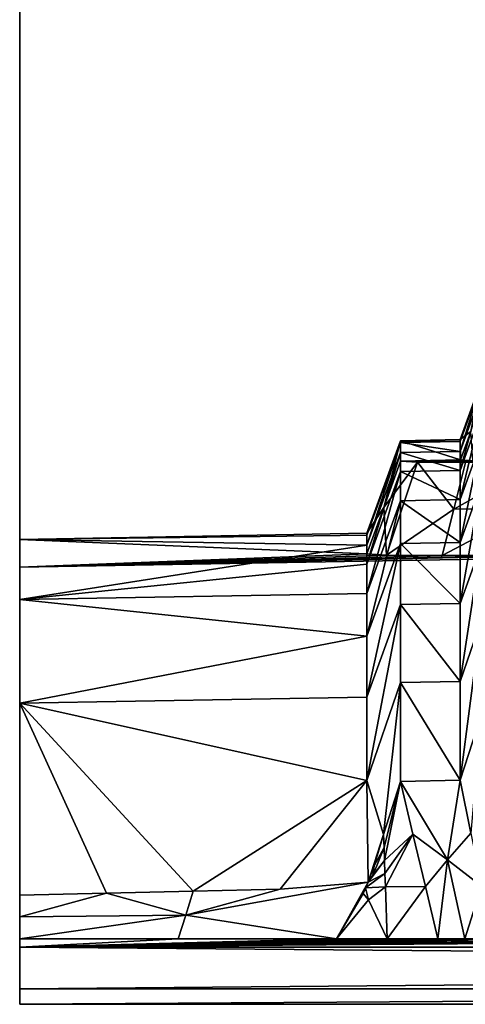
# Model space of a CAD drawing. Header units: inches. Extents: x -10.5 to 10.4, y -7.1 to 7.1.
# Tile 1 of 12: x -10.5 to -8, y -7.1 to -1.5. Entities that reach past the tile are written whole.
import ezdxf

# ---------------------------------------------------------------- set-up
doc = ezdxf.new("R2010")
doc.units = ezdxf.units.IN
doc.layers.get('0').update_dxf_attribs({"true_color": 0xc2ced6})

msp = doc.modelspace()

# ---------------------------------------------------------------- linework, layer by layer
for points in [[(-10.5009, 7.0866), (-10.5009, -7.0866), (3.2786, -7.0866), (-10.5009, 7.0866)], [(-10.5009, -5.3779), (-10.5009, -7.0866), (-10.5009, 7.0866), (-10.5009, -5.3779)], [(-10.5009, 7.0866), (-10.5009, 5.3779), (-10.5009, -5.3779), (-10.5009, 7.0866)], [(-10.5009, 5.3779), (-10.5009, 4.7896), (-10.5009, -4.7896), (-10.5009, 5.3779)], [(-10.5009, -4.7896), (-10.5009, -5.3779), (-10.5009, 5.3779), (-10.5009, -4.7896)], [(-10.5009, 4.7896), (-10.5009, 4.4493), (-10.5009, -4.4493), (-10.5009, 4.7896)], [(-10.5009, -4.4493), (-10.5009, -4.7896), (-10.5009, 4.7896), (-10.5009, -4.4493)], [(-10.5009, 4.4493), (-10.5009, 4.6063), (-10.5009, -4.6063), (-10.5009, 4.4493)], [(-10.5009, 4.6063), (2.8191, -4.3738), (-10.5009, -4.6063), (-10.5009, 4.6063)], [(-10.5009, -4.6063), (-10.5009, -4.4493), (-10.5009, 4.4493), (-10.5009, -4.6063)], [(-7.8853, -3.5589), (-7.8853, -3.57), (-8.0034, -3.8946), (-7.8853, -3.5589)], [(-8.0034, -3.8946), (-8.0034, -3.8834), (-7.8853, -3.5589), (-8.0034, -3.8946)], [(-7.9423, -3.8367), (-7.8853, -3.5589), (-8.0034, -3.8834), (-7.9423, -3.8367)], [(-7.8853, -3.57), (-7.8853, -3.6268), (-8.0034, -3.9513), (-7.8853, -3.57)], [(-8.0034, -3.9513), (-8.0034, -3.8946), (-7.8853, -3.57), (-8.0034, -3.9513)], [(-7.8853, -3.6268), (-7.8853, -3.7332), (-8.0034, -4.0577), (-7.8853, -3.6268)], [(-8.0034, -4.0577), (-8.0034, -3.9513), (-7.8853, -3.6268), (-8.0034, -4.0577)], [(-7.8853, -3.7332), (-7.8853, -3.8993), (-8.0034, -4.2238), (-7.8853, -3.7332)], [(-8.0034, -4.2238), (-8.0034, -4.0577), (-7.8853, -3.7332), (-8.0034, -4.2238)], [(-8.0013, -3.9989), (-7.9423, -3.8367), (-8.0034, -3.8834), (-8.0013, -3.9989)], [(-8.0013, -3.9989), (-7.9308, -4.0038), (-7.9423, -3.8367), (-8.0013, -3.9989)], [(-8.3412, -3.8893), (-8.3412, -3.9005), (-8.5324, -4.426), (-8.3412, -3.8893)], [(-8.5324, -4.426), (-8.5324, -4.4149), (-8.3412, -3.8893), (-8.5324, -4.426)], [(-8.5324, -4.4149), (-8.4368, -4.2677), (-8.3412, -3.8893), (-8.5324, -4.4149)], [(-8.3412, -3.9005), (-8.3412, -3.9572), (-8.5324, -4.4827), (-8.3412, -3.9005)], [(-8.5324, -4.4827), (-8.5324, -4.426), (-8.3412, -3.9005), (-8.5324, -4.4827)], [(-8.3412, -4.0049), (-8.3412, -3.8893), (-8.4368, -4.2677), (-8.3412, -4.0049)], [(-8.3412, -3.8893), (-8.0034, -3.8834), (-8.0034, -3.8946), (-8.3412, -3.8893)], [(-8.0034, -3.8834), (-8.3412, -3.8893), (-8.0013, -3.9989), (-8.0034, -3.8834)], [(-8.0034, -3.8946), (-8.3412, -3.9005), (-8.3412, -3.8893), (-8.0034, -3.8946)], [(-8.3412, -4.0049), (-8.0013, -3.9989), (-8.3412, -3.8893), (-8.3412, -4.0049)], [(-8.3412, -3.9005), (-8.0034, -3.8946), (-8.0034, -3.9513), (-8.3412, -3.9005)], [(-8.0034, -3.9513), (-8.3412, -3.9572), (-8.3412, -3.9005), (-8.0034, -3.9513)], [(-7.8853, -3.8993), (-7.8853, -4.1421), (-8.0034, -4.4666), (-7.8853, -3.8993)], [(-8.0034, -4.4666), (-8.0034, -4.2238), (-7.8853, -3.8993), (-8.0034, -4.4666)], [(-8.3412, -3.9572), (-8.3412, -4.0636), (-8.5324, -4.5892), (-8.3412, -3.9572)], [(-8.5324, -4.5892), (-8.5324, -4.4827), (-8.3412, -3.9572), (-8.5324, -4.5892)], [(-8.3412, -3.9572), (-8.0034, -3.9513), (-8.0034, -4.0577), (-8.3412, -3.9572)], [(-8.0034, -4.0577), (-8.3412, -4.0636), (-8.3412, -3.9572), (-8.0034, -4.0577)], [(-8.2452, -4.0116), (-8.3412, -4.0049), (-8.4368, -4.2677), (-8.2452, -4.0116)], [(-8.4215, -4.5382), (-8.2452, -4.0116), (-8.4368, -4.2677), (-8.4215, -4.5382)], [(-8.2452, -4.0116), (-8.4215, -4.5382), (-8.0389, -4.2775), (-8.2452, -4.0116)], [(-8.3412, -4.0049), (-7.9308, -4.0038), (-8.0013, -3.9989), (-8.3412, -4.0049)], [(-8.3412, -4.0049), (-8.2452, -4.0116), (-7.9308, -4.0038), (-8.3412, -4.0049)], [(-8.2452, -4.0116), (-7.7302, -4.0056), (-7.9308, -4.0038), (-8.2452, -4.0116)], [(-7.9721, -4.014), (-7.7302, -4.0056), (-8.2452, -4.0116), (-7.9721, -4.014)], [(-8.0389, -4.2775), (-7.9721, -4.014), (-8.2452, -4.0116), (-8.0389, -4.2775)], [(-7.5633, -4.0116), (-7.9721, -4.014), (-8.0389, -4.2775), (-7.5633, -4.0116)], [(-8.0389, -4.2775), (-7.5982, -4.275), (-7.5633, -4.0116), (-8.0389, -4.2775)], [(-8.3412, -4.0636), (-8.3412, -4.2297), (-8.5324, -4.7553), (-8.3412, -4.0636)], [(-8.5324, -4.7553), (-8.5324, -4.5892), (-8.3412, -4.0636), (-8.5324, -4.7553)], [(-8.3412, -4.0636), (-8.0034, -4.0577), (-8.0034, -4.2238), (-8.3412, -4.0636)], [(-8.0034, -4.2238), (-8.3412, -4.2297), (-8.3412, -4.0636), (-8.0034, -4.2238)], [(-7.8853, -4.1421), (-7.8853, -4.4876), (-8.0034, -4.8121), (-7.8853, -4.1421)], [(-8.0034, -4.8121), (-8.0034, -4.4666), (-7.8853, -4.1421), (-8.0034, -4.8121)], [(-8.3412, -4.2297), (-8.3412, -4.4725), (-8.5324, -4.9981), (-8.3412, -4.2297)], [(-8.5324, -4.9981), (-8.5324, -4.7553), (-8.3412, -4.2297), (-8.5324, -4.9981)], [(-8.3412, -4.2297), (-8.0034, -4.2238), (-8.0034, -4.4666), (-8.3412, -4.2297)], [(-8.0034, -4.4666), (-8.3412, -4.4725), (-8.3412, -4.2297), (-8.0034, -4.4666)], [(-8.5324, -4.4149), (-8.5324, -4.5304), (-8.4368, -4.2677), (-8.5324, -4.4149)], [(-8.5324, -4.5304), (-8.4215, -4.5382), (-8.4368, -4.2677), (-8.5324, -4.5304)], [(-8.4215, -4.5382), (-8.1057, -4.5409), (-8.0389, -4.2775), (-8.4215, -4.5382)], [(-7.5982, -4.275), (-8.0389, -4.2775), (-8.1057, -4.5409), (-7.5982, -4.275)], [(-8.1057, -4.5409), (-7.633, -4.5382), (-7.5982, -4.275), (-8.1057, -4.5409)], [(2.8191, -4.3738), (-7.0755, -4.5304), (-10.5009, -4.6063), (2.8191, -4.3738)], [(-8.5324, -4.426), (-10.5009, -4.4493), (-8.5324, -4.4149), (-8.5324, -4.426)], [(-8.5324, -4.4149), (-10.5009, -4.4493), (-8.5324, -4.5304), (-8.5324, -4.4149)], [(-10.5009, -4.4493), (-8.5324, -4.426), (-8.5324, -4.4827), (-10.5009, -4.4493)], [(-10.5009, -4.7896), (-10.5009, -4.4493), (-8.5324, -4.4827), (-10.5009, -4.7896)], [(-10.5009, -4.4493), (-10.5009, -4.6063), (-8.5324, -4.5304), (-10.5009, -4.4493)], [(-8.3412, -4.4725), (-8.0034, -4.4666), (-8.0034, -4.8121), (-8.3412, -4.4725)], [(-8.5324, -4.4827), (-8.5324, -4.5892), (-10.5009, -4.7896), (-8.5324, -4.4827)], [(-8.3412, -4.4725), (-8.3412, -4.818), (-8.5324, -5.3435), (-8.3412, -4.4725)], [(-8.5324, -5.3435), (-8.5324, -4.9981), (-8.3412, -4.4725), (-8.5324, -5.3435)], [(-8.0034, -4.8121), (-8.3412, -4.818), (-8.3412, -4.4725), (-8.0034, -4.8121)], [(-7.8853, -4.4876), (-7.8853, -4.9144), (-8.0034, -5.2547), (-7.8853, -4.4876)], [(-8.0034, -5.2547), (-8.0034, -4.8121), (-7.8853, -4.4876), (-8.0034, -5.2547)], [(-7.633, -4.5382), (-10.5009, -4.6063), (-7.0755, -4.5304), (-7.633, -4.5382)], [(-10.5009, -4.6063), (-8.4215, -4.5382), (-8.5324, -4.5304), (-10.5009, -4.6063)], [(-10.5009, -4.6063), (-7.633, -4.5382), (-8.1057, -4.5409), (-10.5009, -4.6063)], [(-10.5009, -4.6063), (-8.1057, -4.5409), (-8.4215, -4.5382), (-10.5009, -4.6063)], [(-10.5009, -4.7896), (-8.5324, -4.5892), (-8.5324, -4.7553), (-10.5009, -4.7896)], [(-8.5324, -4.7553), (-8.5324, -4.9981), (-10.5009, -4.7896), (-8.5324, -4.7553)], [(-10.5009, -4.7896), (-8.5324, -4.9981), (-10.5009, -5.3779), (-10.5009, -4.7896)], [(-8.3412, -4.818), (-8.3412, -5.2614), (-8.5324, -5.8178), (-8.3412, -4.818)], [(-8.5324, -5.8178), (-8.5324, -5.3435), (-8.3412, -4.818), (-8.5324, -5.8178)], [(-8.3412, -4.818), (-8.0034, -4.8121), (-8.0034, -5.2547), (-8.3412, -4.818)], [(-8.0034, -5.2547), (-8.3412, -5.2614), (-8.3412, -4.818), (-8.0034, -5.2547)], [(-7.8853, -4.9144), (-7.8853, -5.4533), (-8.0034, -5.8157), (-7.8853, -4.9144)], [(-8.0034, -5.8157), (-8.0034, -5.2547), (-7.8853, -4.9144), (-8.0034, -5.8157)], [(-10.5009, -5.3779), (-8.5324, -4.9981), (-8.5324, -5.3435), (-10.5009, -5.3779)], [(-8.4375, -6.1231), (-8.5324, -5.8178), (-8.3412, -5.2614), (-8.4375, -6.1231)], [(-8.4375, -6.1231), (-8.3412, -5.2614), (-8.3412, -5.8234), (-8.4375, -6.1231)], [(-8.3412, -5.2614), (-8.0034, -5.2547), (-8.0034, -5.8157), (-8.3412, -5.2614)], [(-8.0034, -5.8157), (-8.3412, -5.8234), (-8.3412, -5.2614), (-8.0034, -5.8157)], [(-8.5324, -5.3435), (-8.5324, -5.8178), (-10.5009, -5.3779), (-8.5324, -5.3435)], [(-10.5009, -5.3779), (-8.5324, -5.8178), (-9.5167, -6.4451), (-10.5009, -5.3779)], [(-10.5009, -5.3779), (-9.5167, -6.4451), (-10.0088, -6.456), (-10.5009, -5.3779)], [(-10.0088, -6.456), (-10.5009, -6.4669), (-10.5009, -5.3779), (-10.0088, -6.456)], [(-10.5009, -6.7618), (-10.5009, -7.0866), (-10.5009, -5.3779), (-10.5009, -6.7618)], [(-10.5009, -6.7618), (-10.5009, -5.3779), (-10.5009, -6.4669), (-10.5009, -6.7618)], [(-7.9428, -6.1157), (-8.0034, -5.8157), (-7.8853, -5.4533), (-7.9428, -6.1157)], [(-8.5324, -5.8178), (-9.0246, -6.4341), (-9.5167, -6.4451), (-8.5324, -5.8178)], [(-9.0246, -6.4341), (-8.5324, -5.8178), (-8.5243, -6.394), (-9.0246, -6.4341)], [(-8.5324, -5.8178), (-8.4375, -6.1231), (-8.5243, -6.394), (-8.5324, -5.8178)], [(-8.3412, -5.8234), (-8.4349, -6.1971), (-8.4375, -6.1231), (-8.3412, -5.8234)], [(-8.4324, -6.2712), (-8.4349, -6.1971), (-8.3412, -5.8234), (-8.4324, -6.2712)], [(-8.3412, -5.8234), (-8.2708, -6.1209), (-8.4324, -6.2712), (-8.3412, -5.8234)], [(-8.0034, -5.8157), (-8.0741, -6.2676), (-8.3412, -5.8234), (-8.0034, -5.8157)], [(-8.3412, -5.8234), (-8.0741, -6.2676), (-8.2708, -6.1209), (-8.3412, -5.8234)], [(-7.9428, -6.1157), (-8.0741, -6.2676), (-8.0034, -5.8157), (-7.9428, -6.1157)], [(-8.5243, -6.394), (-8.4375, -6.1231), (-8.4899, -6.3007), (-8.5243, -6.394)], [(-8.4375, -6.1231), (-8.4349, -6.1971), (-8.4899, -6.3007), (-8.4375, -6.1231)], [(-8.4324, -6.2712), (-8.2708, -6.1209), (-8.4299, -6.3453), (-8.4324, -6.2712)], [(-8.4274, -6.4194), (-8.4299, -6.3453), (-8.2708, -6.1209), (-8.4274, -6.4194)], [(-8.2708, -6.1209), (-8.2004, -6.4183), (-8.4274, -6.4194), (-8.2708, -6.1209)], [(-8.2004, -6.4183), (-8.2708, -6.1209), (-8.0741, -6.2676), (-8.2004, -6.4183)], [(-7.8823, -6.4157), (-8.0741, -6.2676), (-7.9428, -6.1157), (-7.8823, -6.4157)], [(-8.4993, -6.356), (-8.4899, -6.3007), (-8.4349, -6.1971), (-8.4993, -6.356)], [(-8.4349, -6.1971), (-8.4324, -6.2712), (-8.4993, -6.356), (-8.4349, -6.1971)], [(-8.5243, -6.394), (-8.4993, -6.356), (-8.4324, -6.2712), (-8.5243, -6.394)], [(-8.4324, -6.2712), (-8.4299, -6.3453), (-8.5243, -6.394), (-8.4324, -6.2712)], [(-8.4899, -6.3007), (-8.4993, -6.356), (-8.5243, -6.394), (-8.4899, -6.3007)], [(-8.13, -6.7157), (-8.2004, -6.4183), (-8.0741, -6.2676), (-8.13, -6.7157)], [(-8.0741, -6.2676), (-7.9759, -6.7157), (-8.13, -6.7157), (-8.0741, -6.2676)], [(-7.9759, -6.7157), (-8.0741, -6.2676), (-7.8823, -6.4157), (-7.9759, -6.7157)], [(-8.4299, -6.3453), (-8.5391, -6.4268), (-8.5243, -6.394), (-8.4299, -6.3453)], [(-8.5391, -6.4268), (-8.4299, -6.3453), (-8.4274, -6.4194), (-8.5391, -6.4268)], [(-9.0246, -6.4341), (-8.5243, -6.394), (-9.5597, -6.5804), (-9.0246, -6.4341)], [(-8.7046, -6.7157), (-9.5597, -6.5804), (-8.5243, -6.394), (-8.7046, -6.7157)], [(-8.7046, -6.7157), (-8.5243, -6.394), (-8.553, -6.4578), (-8.7046, -6.7157)], [(-8.553, -6.4578), (-8.5243, -6.394), (-8.5391, -6.4268), (-8.553, -6.4578)], [(-8.4274, -6.4194), (-8.523, -6.4943), (-8.5391, -6.4268), (-8.4274, -6.4194)], [(-8.4173, -6.7157), (-8.523, -6.4943), (-8.4274, -6.4194), (-8.4173, -6.7157)], [(-8.4173, -6.7157), (-8.4274, -6.4194), (-8.2004, -6.4183), (-8.4173, -6.7157)], [(-8.2004, -6.4183), (-8.13, -6.7157), (-8.4173, -6.7157), (-8.2004, -6.4183)], [(-7.8823, -6.4157), (-7.8217, -6.7157), (-7.9759, -6.7157), (-7.8823, -6.4157)], [(-9.5597, -6.5804), (-10.5009, -6.5913), (-10.0088, -6.456), (-9.5597, -6.5804)], [(-10.5009, -6.5913), (-10.5009, -6.4669), (-10.0088, -6.456), (-10.5009, -6.5913)], [(-10.5009, -6.4669), (-10.5009, -6.5913), (-10.5009, -6.7618), (-10.5009, -6.4669)], [(-10.0088, -6.456), (-9.5167, -6.4451), (-9.5597, -6.5804), (-10.0088, -6.456)], [(-9.5167, -6.4451), (-9.0246, -6.4341), (-9.5597, -6.5804), (-9.5167, -6.4451)], [(-8.553, -6.4578), (-8.523, -6.4943), (-8.7046, -6.7157), (-8.553, -6.4578)], [(-8.5391, -6.4268), (-8.523, -6.4943), (-8.553, -6.4578), (-8.5391, -6.4268)], [(-8.7046, -6.7157), (-8.523, -6.4943), (-8.4173, -6.7157), (-8.7046, -6.7157)], [(-9.5597, -6.5804), (-9.6028, -6.7157), (-10.5009, -6.7157), (-9.5597, -6.5804)], [(-10.5009, -6.7157), (-10.5009, -6.5913), (-9.5597, -6.5804), (-10.5009, -6.7157)], [(-9.5597, -6.5804), (-8.7046, -6.7157), (-9.6028, -6.7157), (-9.5597, -6.5804)], [(-10.5009, -6.7618), (-10.5009, -6.5913), (-10.5009, -6.7157), (-10.5009, -6.7618)], [(-9.6028, -6.7157), (-10.5009, -6.7618), (-10.5009, -6.7157), (-9.6028, -6.7157)], [(-10.5009, -6.7618), (-9.6028, -6.7157), (-8.7046, -6.7157), (-10.5009, -6.7618)], [(-10.5009, -6.7618), (-8.7046, -6.7157), (-8.4173, -6.7157), (-10.5009, -6.7618)], [(-8.13, -6.7157), (-10.5009, -6.7618), (-8.4173, -6.7157), (-8.13, -6.7157)], [(-10.5009, -6.7618), (-7.9759, -6.7157), (-7.8217, -6.7157), (-10.5009, -6.7618)], [(-8.13, -6.7157), (-7.9759, -6.7157), (-10.5009, -6.7618), (-8.13, -6.7157)], [(-7.8217, -6.7157), (-7.4738, -6.7157), (-10.5009, -6.7618), (-7.8217, -6.7157)], [(3.2786, -6.7618), (-10.5009, -6.7618), (-4.294, -6.7157), (3.2786, -6.7618)], [(-7.4738, -6.7157), (-6.6788, -6.7157), (-10.5009, -6.7618), (-7.4738, -6.7157)], [(-10.5009, -6.7618), (-6.6788, -6.7157), (-6.2814, -6.7157), (-10.5009, -6.7618)], [(-10.5009, -6.7618), (-5.8839, -6.7157), (-5.089, -6.7157), (-10.5009, -6.7618)], [(-10.5009, -6.7618), (-5.089, -6.7157), (-4.6915, -6.7157), (-10.5009, -6.7618)], [(-10.5009, -6.7618), (-6.2814, -6.7157), (-5.8839, -6.7157), (-10.5009, -6.7618)], [(-10.5009, -6.7618), (-4.6915, -6.7157), (-4.294, -6.7157), (-10.5009, -6.7618)], [(-10.5009, -6.998), (-10.5009, -7.0866), (-10.5009, -6.7618), (-10.5009, -6.998)], [(3.2786, -6.7618), (3.2786, -6.8799), (-10.5009, -6.7618), (3.2786, -6.7618)], [(-10.5009, -6.998), (-10.5009, -6.7618), (3.2786, -6.8799), (-10.5009, -6.998)], [(3.2786, -6.8799), (3.2786, -6.998), (-10.5009, -6.998), (3.2786, -6.8799)], [(-10.5009, -7.0866), (-10.5009, -6.998), (3.2786, -6.998), (-10.5009, -7.0866)], [(3.2786, -6.998), (3.2786, -7.0866), (-10.5009, -7.0866), (3.2786, -6.998)]]:
    msp.add_lwpolyline(points)

doc.saveas('drawing.dxf')
